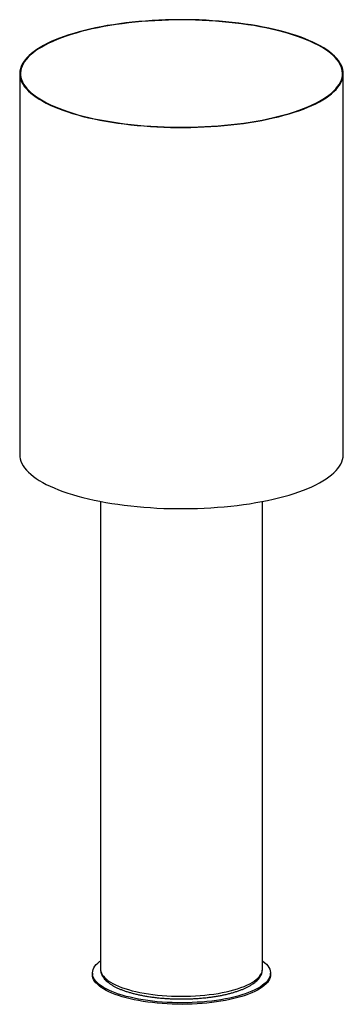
# Paper-space layout '_Dimétrica' of a CAD drawing. Header units: millimetres. Extents: x -200 to 200, y -39 to 1179.
import ezdxf

# ---------------------------------------------------------------- set-up
doc = ezdxf.new("R2010")
doc.units = ezdxf.units.MM

psp = doc.layouts.new('_Dimétrica')

# ---------------------------------------------------------------- linework, layer by layer
at = {"color": 7, "linetype": 'Continuous', "lineweight": 25}
for p, q in [((-200, 1112.5), (-200, 641.1)), ((200, 641.1), (200, 1112.5)), ((-100, 583.4), (-100, 4.7)), ((100, 4.7), (100, 583.4)), ((-110, 0), (-110, -1.9)), ((110, -1.9), (110, 0))]:
    psp.add_line(p, q, dxfattribs=at)
at = {"color": 7, "linetype": 'Continuous', "lineweight": 25, "flags": 128}
for points in [[(-70.7, 1050.2), (-62.8, 1049.2), (-54.8, 1048.4), (-46.7, 1047.7), (-38.5, 1047.1), (-30.3, 1046.6), (-22, 1046.3), (-13.6, 1046), (-5.3, 1045.9), (3.1, 1045.9), (11.5, 1046), (19.8, 1046.2), (28.2, 1046.5), (36.4, 1047), (44.6, 1047.5), (52.8, 1048.2), (60.8, 1049), (68.7, 1049.9), (76.5, 1050.9), (84.2, 1052), (91.7, 1053.3), (99.1, 1054.6), (106.3, 1056), (113.3, 1057.6), (120.1, 1059.2), (126.7, 1060.9), (133, 1062.7), (139.2, 1064.6), (145.1, 1066.6), (150.7, 1068.7), (156.1, 1070.8), (161.2, 1073), (166, 1075.3), (170.5, 1077.7), (174.7, 1080.1), (178.7, 1082.6), (182.3, 1085.1), (185.6, 1087.6), (188.5, 1090.3), (191.2, 1092.9), (193.4, 1095.6), (195.4, 1098.3), (197, 1101), (198.3, 1103.8), (199.2, 1106.6), (199.8, 1109.4), (200, 1112.2), (199.9, 1115), (199.4, 1117.7), (198.6, 1120.5), (197.4, 1123.3), (195.8, 1126), (194, 1128.8), (191.8, 1131.4), (189.2, 1134.1), (186.3, 1136.7), (183.1, 1139.3), (179.6, 1141.8), (175.8, 1144.3), (171.6, 1146.7), (167.2, 1149.1), (162.4, 1151.4), (157.4, 1153.6), (152.1, 1155.8), (146.5, 1157.9), (140.7, 1159.9), (134.6, 1161.8), (128.3, 1163.7), (121.8, 1165.4), (115, 1167.1), (108.1, 1168.6), (100.9, 1170.1), (93.6, 1171.4), (86.1, 1172.7), (78.5, 1173.8), (70.7, 1174.9), (62.8, 1175.8), (54.8, 1176.6), (46.7, 1177.3), (38.5, 1177.9), (30.3, 1178.4), (22, 1178.8), (13.6, 1179), (5.3, 1179.2), (-3.1, 1179.2), (-11.5, 1179.1), (-19.8, 1178.9), (-28.2, 1178.5), (-36.4, 1178.1), (-44.6, 1177.5), (-52.8, 1176.8), (-60.8, 1176), (-68.7, 1175.1), (-76.5, 1174.1), (-84.2, 1173), (-91.7, 1171.8), (-99.1, 1170.4), (-106.3, 1169), (-113.3, 1167.5), (-120.1, 1165.8), (-126.7, 1164.1), (-133, 1162.3), (-139.2, 1160.4), (-145.1, 1158.4), (-150.7, 1156.3), (-156.1, 1154.2), (-161.2, 1152), (-166, 1149.7), (-170.5, 1147.4), (-174.7, 1144.9), (-178.7, 1142.5), (-182.3, 1140), (-185.6, 1137.4), (-188.5, 1134.8), (-191.2, 1132.1), (-193.4, 1129.4), (-195.4, 1126.7), (-197, 1124), (-198.3, 1121.2), (-199.2, 1118.4), (-199.8, 1115.7), (-200, 1112.9), (-199.9, 1110.1), (-199.4, 1107.3), (-198.6, 1104.5), (-197.4, 1101.7), (-195.8, 1099), (-194, 1096.3), (-191.8, 1093.6), (-189.2, 1090.9), (-186.3, 1088.3), (-183.1, 1085.7), (-179.6, 1083.2), (-175.8, 1080.7), (-171.6, 1078.3), (-167.2, 1075.9), (-162.4, 1073.6), (-157.4, 1071.4), (-152.1, 1069.2), (-146.5, 1067.1), (-140.7, 1065.1), (-134.6, 1063.2), (-128.3, 1061.4), (-121.8, 1059.6), (-115, 1058), (-108.1, 1056.4), (-100.9, 1055), (-93.6, 1053.6), (-86.1, 1052.3), (-78.5, 1051.2), (-70.7, 1050.2)], [(-70.4, 1050.5), (-62.4, 1049.5), (-54.4, 1048.7), (-46.3, 1048), (-38.1, 1047.4), (-29.8, 1046.9), (-21.5, 1046.6), (-13.2, 1046.3), (-4.8, 1046.2), (3.6, 1046.2), (12, 1046.3), (20.4, 1046.5), (28.7, 1046.9), (37, 1047.3), (45.2, 1047.9), (53.3, 1048.6), (61.3, 1049.4), (69.3, 1050.3), (77.1, 1051.4), (84.7, 1052.5), (92.2, 1053.7), (99.6, 1055.1), (106.8, 1056.5), (113.8, 1058.1), (120.5, 1059.7), (127.1, 1061.5), (133.5, 1063.3), (139.6, 1065.2), (145.4, 1067.2), (151, 1069.3), (156.3, 1071.5), (161.4, 1073.7), (166.2, 1076), (170.6, 1078.4), (174.8, 1080.8), (178.6, 1083.3), (182.2, 1085.8), (185.4, 1088.4), (188.3, 1091), (190.8, 1093.7), (193, 1096.4), (194.9, 1099.1), (196.4, 1101.9), (197.6, 1104.6), (198.4, 1107.4), (198.9, 1110.2), (199, 1113), (198.8, 1115.8), (198.2, 1118.6), (197.2, 1121.4), (195.9, 1124.1), (194.3, 1126.9), (192.3, 1129.6), (189.9, 1132.3), (187.3, 1134.9), (184.3, 1137.6), (180.9, 1140.1), (177.3, 1142.6), (173.3, 1145.1), (169, 1147.5), (164.5, 1149.9), (159.6, 1152.1), (154.4, 1154.3), (149, 1156.5), (143.3, 1158.5), (137.4, 1160.5), (131.2, 1162.4), (124.8, 1164.2), (118.1, 1165.9), (111.3, 1167.5), (104.2, 1169), (97, 1170.4), (89.6, 1171.8), (82, 1173), (74.3, 1174.1), (66.4, 1175), (58.4, 1175.9), (50.4, 1176.7), (42.2, 1177.3), (34, 1177.9), (25.7, 1178.3), (17.3, 1178.6), (9, 1178.8), (0.6, 1178.8), (-7.8, 1178.8), (-16.2, 1178.6), (-24.5, 1178.3), (-32.8, 1177.9), (-41.1, 1177.4), (-49.2, 1176.8), (-57.3, 1176), (-65.3, 1175.2), (-73.2, 1174.2), (-80.9, 1173.1), (-88.5, 1171.9), (-95.9, 1170.6), (-103.2, 1169.2), (-110.3, 1167.7), (-117.2, 1166.1), (-123.9, 1164.4), (-130.3, 1162.6), (-136.5, 1160.8), (-142.5, 1158.8), (-148.2, 1156.8), (-153.7, 1154.6), (-158.9, 1152.4), (-163.8, 1150.2), (-168.4, 1147.8), (-172.7, 1145.4), (-176.8, 1143), (-180.5, 1140.5), (-183.8, 1137.9), (-186.9, 1135.3), (-189.6, 1132.7), (-192, 1130), (-194, 1127.3), (-195.7, 1124.5), (-197.1, 1121.8), (-198, 1119), (-198.7, 1116.2), (-199, 1113.4), (-198.9, 1110.6), (-198.5, 1107.8), (-197.7, 1105), (-196.6, 1102.3), (-195.1, 1099.5), (-193.3, 1096.8), (-191.2, 1094.1), (-188.7, 1091.4), (-185.8, 1088.8), (-182.6, 1086.2), (-179.2, 1083.6), (-175.3, 1081.1), (-171.2, 1078.7), (-166.8, 1076.3), (-162.1, 1074), (-157.1, 1071.8), (-151.8, 1069.6), (-146.2, 1067.5), (-140.4, 1065.5), (-134.3, 1063.6), (-128, 1061.7), (-121.5, 1060), (-114.7, 1058.3), (-107.8, 1056.7), (-100.6, 1055.3), (-93.3, 1053.9), (-85.8, 1052.7), (-78.1, 1051.5), (-70.4, 1050.5)], [(-200, 641.1), (-199.9, 638.7), (-199.4, 635.9), (-198.6, 633.1), (-197.4, 630.3), (-195.8, 627.6), (-194, 624.9), (-191.8, 622.2), (-189.2, 619.5), (-186.3, 616.9), (-183.1, 614.3), (-179.6, 611.8), (-175.8, 609.3), (-171.6, 606.9), (-167.2, 604.5), (-162.4, 602.2), (-157.4, 600), (-152.1, 597.8), (-146.5, 595.7), (-140.7, 593.7), (-134.6, 591.8), (-128.3, 590), (-121.8, 588.2), (-115, 586.6), (-108.1, 585), (-100.9, 583.6), (-93.6, 582.2), (-86.1, 580.9), (-78.5, 579.8), (-70.7, 578.7)], [(-70.7, 578.7), (-62.8, 577.8), (-54.8, 577), (-46.7, 576.3), (-38.5, 575.7), (-30.3, 575.2), (-22, 574.8), (-13.6, 574.6), (-5.3, 574.5), (3.1, 574.5), (11.5, 574.6), (19.8, 574.8), (28.2, 575.1), (36.4, 575.6), (44.6, 576.1), (52.8, 576.8), (60.8, 577.6), (68.7, 578.5), (76.5, 579.5), (84.2, 580.6), (91.7, 581.9), (99.1, 583.2), (106.3, 584.6), (113.3, 586.2), (120.1, 587.8), (126.7, 589.5), (133, 591.3), (139.2, 593.2), (145.1, 595.2), (150.7, 597.3), (156.1, 599.4), (161.2, 601.6), (166, 603.9), (170.5, 606.3), (174.7, 608.7), (178.7, 611.2), (182.3, 613.7), (185.6, 616.2), (188.5, 618.9), (191.2, 621.5), (193.4, 624.2), (195.4, 626.9), (197, 629.6), (198.3, 632.4), (199.2, 635.2), (199.8, 638), (200, 640.8), (200, 641.1)], [(100, 15.3), (100.6, 14.8), (102.9, 12.9), (105, 11), (106.7, 9), (108, 6.9), (109, 4.9), (109.7, 2.8), (110, 0.8), (109.9, -1.3), (109.5, -3.4), (108.8, -5.4), (107.7, -7.5), (106.2, -9.5), (104.5, -11.5), (102.3, -13.4), (99.9, -15.4), (97.1, -17.2), (94, -19), (90.7, -20.8), (87, -22.4), (83, -24), (78.8, -25.6), (74.4, -27), (69.7, -28.4), (64.7, -29.6), (59.6, -30.8), (54.3, -31.9), (48.8, -32.9), (43.1, -33.7), (37.3, -34.5), (31.4, -35.1), (25.4, -35.7), (19.3, -36.1), (13.1, -36.4), (6.9, -36.6), (0.7, -36.7), (-5.5, -36.6), (-11.7, -36.5), (-17.9, -36.2), (-24, -35.8), (-30, -35.3), (-36, -34.7), (-41.8, -33.9), (-47.5, -33.1), (-53, -32.1), (-58.4, -31.1), (-63.6, -29.9), (-68.5, -28.7), (-73.3, -27.3), (-77.8, -25.9), (-82.1, -24.4), (-86.1, -22.8), (-89.8, -21.2), (-93.3, -19.4), (-96.4, -17.6), (-99.3, -15.8), (-101.8, -13.9), (-104, -12), (-105.9, -10), (-107.4, -8), (-108.6, -5.9), (-109.4, -3.9), (-109.9, -1.8), (-110, 0.3), (-109.8, 2.4), (-109.2, 4.4), (-108.3, 6.5), (-107, 8.5), (-105.4, 10.5), (-103.4, 12.5), (-101.2, 14.4), (-100, 15.3)], [(110, -1.9), (109.9, -3.2), (109.5, -5.3), (108.8, -7.3), (107.7, -9.4), (106.2, -11.4), (104.5, -13.4), (102.3, -15.3), (99.9, -17.2), (97.1, -19.1), (94, -20.9), (90.7, -22.6), (87, -24.3), (83, -25.9), (78.8, -27.5), (74.4, -28.9), (69.7, -30.3), (64.7, -31.5), (59.6, -32.7), (54.3, -33.8), (48.8, -34.8), (43.1, -35.6), (37.3, -36.4), (31.4, -37), (25.4, -37.6), (19.3, -38), (13.1, -38.3), (6.9, -38.5), (0.7, -38.6), (-5.5, -38.5), (-11.7, -38.3), (-17.9, -38.1), (-24, -37.7), (-30, -37.2), (-36, -36.5), (-41.8, -35.8), (-47.5, -35), (-53, -34), (-58.4, -33), (-63.6, -31.8), (-68.5, -30.6), (-73.3, -29.2), (-77.8, -27.8), (-82.1, -26.3), (-86.1, -24.7), (-89.8, -23), (-93.3, -21.3), (-96.4, -19.5), (-99.3, -17.7), (-101.8, -15.8), (-104, -13.8), (-105.9, -11.9), (-107.4, -9.8), (-108.6, -7.8), (-109.4, -5.8), (-109.9, -3.7), (-110, -1.9)]]:
    psp.add_lwpolyline(points, dxfattribs=at)
at = {"color": 8, "linetype": 'Continuous', "lineweight": 25, "flags": 128}
for points in [[(-100, 4.7), (-100, 3.9), (-99.7, 1.9), (-99, 0), (-98, -2), (-96.6, -3.9), (-94.9, -5.8), (-92.9, -7.6), (-90.5, -9.4), (-87.8, -11.2), (-84.9, -12.9), (-81.6, -14.6), (-78, -16.1), (-74.2, -17.6), (-70.1, -19.1), (-65.7, -20.4), (-61.1, -21.7), (-56.3, -22.8), (-51.3, -23.9), (-46.2, -24.9), (-40.8, -25.7), (-35.4, -26.5)], [(-35.4, -26.5), (-29.8, -27.1), (-24, -27.6), (-18.3, -28.1), (-12.4, -28.4), (-6.5, -28.5), (-0.6, -28.6), (5.4, -28.6), (11.3, -28.4), (17.1, -28.1), (22.9, -27.7), (28.7, -27.2), (34.3, -26.6), (39.8, -25.9), (45.2, -25), (50.4, -24.1), (55.4, -23), (60.2, -21.9), (64.8, -20.7), (69.2, -19.3), (73.4, -17.9), (77.3, -16.4), (80.9, -14.9), (84.3, -13.2), (87.3, -11.5), (90, -9.8), (92.5, -8), (94.5, -6.1), (96.3, -4.3), (97.7, -2.3), (98.8, -0.4), (99.6, 1.6), (99.9, 3.5), (100, 4.7)]]:
    psp.add_lwpolyline(points, dxfattribs=at)
at = {"color": 7, "linetype": 'Continuous', "lineweight": 25}
for points, knots in [([(-100, 4.7), (-100, 4.6), (-100, 3.7), (-99.8, 2.1), (-99.3, -0.1), (-98.5, -2.2), (-97.3, -4.3), (-95.9, -6.4), (-94.1, -8.4), (-92, -10.4), (-89.6, -12.3), (-86.9, -14.2), (-83.9, -16), (-80.7, -17.7), (-77.2, -19.3), (-73.4, -20.8), (-69.5, -22.2), (-65.3, -23.5), (-61, -24.8), (-56.5, -25.9), (-51.8, -27), (-46.9, -27.9), (-41.9, -28.8), (-37.6, -29.4), (-35.1, -29.8), (-34.2, -29.9)], [0, 0, 0, 0, 0.007283, 0.047723, 0.088181, 0.129225, 0.171399, 0.215088, 0.260424, 0.307243, 0.355135, 0.403618, 0.452292, 0.500865, 0.549247, 0.597416, 0.64538, 0.693159, 0.740777, 0.788259, 0.835626, 0.882896, 0.930085, 0.977208, 1, 1, 1, 1]), ([(-34.2, -29.9), (-33.3, -30), (-30.6, -30.3), (-26.1, -30.8), (-20.7, -31.2), (-15.2, -31.6), (-9.7, -31.8), (-4.1, -31.9), (1.4, -32), (7, -31.9), (12.5, -31.7), (18.1, -31.4), (23.5, -31), (28.9, -30.5), (34.2, -29.9), (39.3, -29.2), (44.4, -28.4), (49.3, -27.5), (54.1, -26.5), (58.7, -25.4), (63.1, -24.2), (67.4, -22.9), (71.4, -21.5), (75.3, -20.1), (78.9, -18.5), (82.2, -16.9), (85.4, -15.1), (88.2, -13.3), (90.8, -11.4), (93.2, -9.4), (95.2, -7.3), (96.9, -5.1), (98.2, -2.8), (99.2, -0.5), (99.8, 1.7), (100, 3.5), (100, 4.5), (100, 4.7)], [0, 0, 0, 0, 0.0155644, 0.045155, 0.074728, 0.1042839, 0.1338272, 0.163362, 0.1928923, 0.2224221, 0.251954, 0.2814916, 0.3110389, 0.3406, 0.3701795, 0.3997825, 0.4294145, 0.4590819, 0.4887923, 0.5185543, 0.5483779, 0.578275, 0.6082592, 0.6383462, 0.6685529, 0.6988962, 0.729389, 0.7600328, 0.7908013, 0.821591, 0.8521693, 0.8822156, 0.9113749, 0.9394158, 0.9663487, 0.9924088, 1, 1, 1, 1])]:
    psp.add_open_spline(points, degree=3, knots=knots, dxfattribs=at)

doc.saveas('drawing.dxf')
